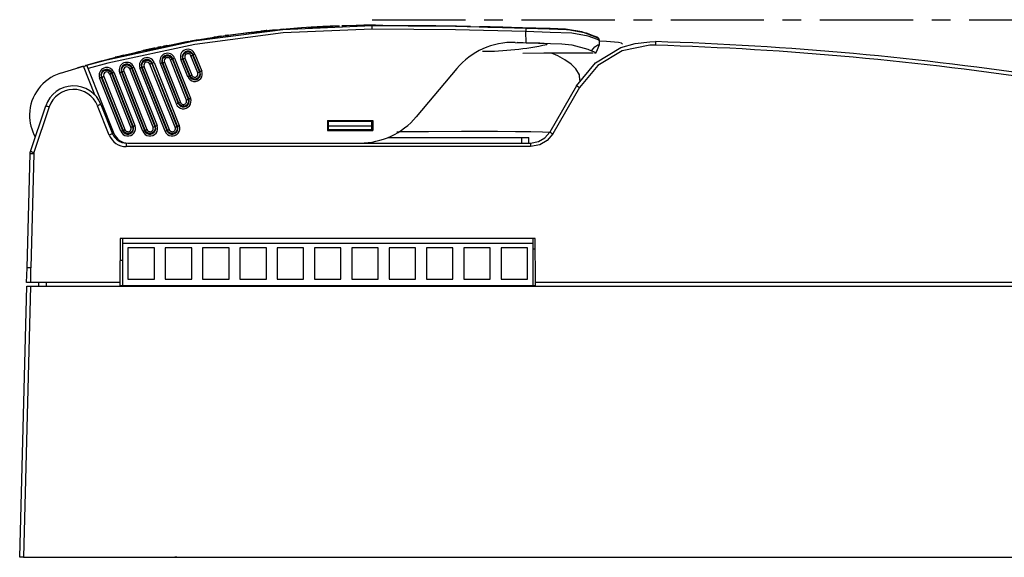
# Model space of a CAD drawing. Extents: x 969 to 1513, y 193 to 842.
# Tile 3 of 14: x 969 to 1103, y 332 to 405. Entities that reach past the tile are written whole.
import ezdxf

# ---------------------------------------------------------------- set-up
doc = ezdxf.new("R2010")
doc.units = 0
doc.header["$MEASUREMENT"] = 0
doc.linetypes.add('CENTERX2', pattern=[20.32, 12.7, -2.54, 2.54, -2.54])
doc.layers.get('0').update_dxf_attribs({"linetype": 'CONTINUOUS'})

msp = doc.modelspace()

# ---------------------------------------------------------------- linework, layer by layer
at = {"color": 7, "linetype": 'CENTERX2'}
msp.add_line((1016.79, 405.31), (1142.27, 405.31), dxfattribs=at)
at = {"color": 7, "linetype": 'CONTINUOUS'}
for p, q in [((999.93, 403.56), (1001.67, 403.74)), ((1002.75, 403.8), (1000.28, 403.54)), ((1001.67, 403.75), (1002.55, 403.84)), ((1002.34, 403.82), (1001.67, 403.75)), ((1002.55, 403.79), (1001.67, 403.7)), ((1001.67, 403.75), (1001.67, 403.7)), ((1002.45, 403.83), (1002.34, 403.82)), ((1002.45, 403.78), (1003.15, 403.85)), ((1002.55, 403.84), (1002.81, 403.87)), ((1002.55, 403.84), (1002.55, 403.79)), ((1002.81, 403.82), (1002.55, 403.79)), ((1002.55, 403.79), (1002.75, 403.81)), ((1002.81, 403.87), (1002.81, 403.82)), ((1002.9, 403.83), (1003.06, 403.84)), ((1003.06, 403.84), (1002.9, 403.82)), ((1002.97, 403.84), (1003.23, 403.86)), ((1003.08, 403.9), (1003.08, 403.85)), ((1003.36, 403.87), (1003.15, 403.85)), ((1003.43, 403.88), (1003.71, 403.91)), ((1003.53, 403.94), (1004.14, 403.99)), ((1003.53, 403.94), (1003.53, 403.89)), ((1004.14, 403.94), (1003.53, 403.89)), ((1004.05, 403.94), (1004.34, 403.96)), ((1004.14, 403.99), (1004.33, 404.01)), ((1004.14, 403.99), (1004.14, 403.94)), ((1004.33, 403.96), (1004.14, 403.94)), ((1004.28, 404), (1004.75, 404.05)), ((1004.33, 404.01), (1004.45, 404.02)), ((1004.33, 404.01), (1004.33, 403.96)), ((1004.45, 403.97), (1004.33, 403.96)), ((1004.45, 404.02), (1004.45, 403.97)), ((1006.13, 404.16), (1007.13, 404.23)), ((1008, 404.23), (1009.63, 404.33)), ((1008.49, 404.32), (1009.42, 404.37)), ((1008.49, 404.32), (1008.49, 404.27)), ((1009.42, 404.32), (1008.49, 404.27)), ((1010.08, 404.35), (1008.98, 404.29)), ((1009.19, 404.31), (1010.08, 404.36)), ((1009.2, 404.31), (1010.89, 404.39)), ((1010.16, 404.36), (1009.24, 404.31)), ((1009.42, 404.37), (1010.08, 404.41)), ((1009.42, 404.37), (1009.42, 404.32)), ((1010.08, 404.36), (1009.42, 404.32)), ((1009.66, 404.33), (1010.32, 404.37)), ((1010.08, 404.41), (1010.16, 404.41)), ((1010.08, 404.41), (1010.08, 404.36)), ((1010.16, 404.41), (1010.32, 404.42)), ((1010.16, 404.41), (1010.16, 404.36)), ((1010.32, 404.37), (1010.16, 404.36)), ((1010.32, 404.42), (1010.32, 404.37)), ((1012.29, 404.44), (1010.54, 404.38)), ((1011.45, 404.46), (1012.29, 404.49)), ((1011.45, 404.47), (1011.45, 404.42)), ((1012.29, 404.49), (1012.29, 404.44)), ((1013.16, 404.52), (1014.65, 404.55)), ((1013.16, 404.52), (1013.16, 404.47)), ((1014.58, 404.55), (1014.58, 404.5)), ((1015.03, 404.55), (1015.03, 404.5)), ((1015.15, 404.5), (1015.46, 404.5)), ((1015.44, 404.56), (1015.47, 404.56)), ((1015.47, 404.56), (1015.57, 404.56)), ((1016.27, 404.56), (1016.79, 404.56)), ((1016.27, 404.56), (1016.27, 404.51)), ((1016.79, 404.02), (1016.79, 404.51)), ((1018.01, 404.56), (1018.22, 404.56)), ((1018.01, 404.56), (1018.01, 404.51)), ((1018.22, 404.56), (1018.22, 404.51)), ((1018.22, 404.56), (1018.23, 404.56)), ((1018.23, 404.56), (1018.23, 404.51)), ((1022.39, 404.53), (1022.39, 404.48)), ((1024.16, 404.51), (1024.16, 404.46)), ((1025.45, 404.5), (1025.45, 404.45)), ((1025.88, 404.49), (1026.08, 404.49)), ((1025.88, 404.49), (1025.88, 404.44)), ((1026.08, 404.49), (1026.68, 404.48)), ((1026.08, 404.49), (1026.08, 404.44)), ((1026.68, 404.48), (1026.68, 404.43)), ((1027.15, 404.47), (1027.15, 404.42)), ((1027.15, 404.47), (1028.27, 404.45)), ((1031.41, 404.39), (1031.41, 404.34)), ((1031.41, 404.34), (1031.49, 404.34)), ((1031.49, 404.34), (1031.75, 404.33)), ((1031.53, 404.39), (1031.53, 404.34)), ((1031.75, 404.33), (1032.02, 404.33)), ((1031.94, 404.38), (1031.94, 404.33)), ((1032.02, 404.33), (1031.96, 404.33)), ((1031.96, 404.33), (1032.02, 404.33)), ((1032.02, 404.33), (1032.09, 404.33)), ((1032.09, 404.33), (1032.02, 404.33)), ((1032.02, 404.33), (1032.52, 404.31)), ((1032.37, 404.37), (1032.84, 404.36)), ((1032.37, 404.37), (1032.37, 404.32)), ((1032.84, 404.31), (1032.37, 404.32)), ((1032.52, 404.31), (1033.24, 404.3)), ((1032.84, 404.36), (1033.42, 404.35)), ((1033.42, 404.3), (1032.84, 404.31)), ((1033.67, 404.29), (1033.02, 404.3)), ((1033.42, 404.35), (1034.56, 404.32)), ((1034.4, 404.27), (1033.67, 404.29)), ((1033.92, 404.28), (1033.9, 404.28)), ((1033.99, 404.28), (1033.92, 404.28)), ((1034.56, 404.32), (1034.56, 404.27)), ((1034.56, 404.32), (1035.77, 404.29)), ((1035.77, 404.24), (1034.56, 404.27)), ((1035.77, 404.29), (1035.77, 404.24)), ((1035.77, 404.29), (1036.69, 404.26)), ((1036.69, 404.21), (1035.77, 404.24)), ((1036.69, 404.26), (1036.69, 404.21)), ((1036.69, 404.26), (1036.9, 404.26)), ((1036.9, 404.21), (1036.69, 404.21)), ((1036.9, 404.26), (1036.9, 404.21)), ((1036.9, 404.26), (1036.92, 404.26)), ((1037.74, 402.17), (1037.72, 403.69)), ((991.81, 402.35), (993.48, 402.63)), ((993.08, 402.57), (992.05, 402.39)), ((993.2, 402.59), (993.19, 402.59)), ((993.52, 402.64), (993.52, 402.59)), ((993.52, 402.59), (993.77, 402.63)), ((993.96, 402.71), (993.96, 402.66)), ((994.08, 402.68), (994.4, 402.73)), ((997.15, 403.15), (994.4, 402.73)), ((995.2, 402.91), (995.2, 402.86)), ((996.2, 403.06), (996.16, 403.05)), ((996.31, 403.08), (996.33, 403.08)), ((996.94, 403.16), (997.15, 403.2)), ((996.94, 403.17), (996.94, 403.12)), ((996.95, 403.12), (997.12, 403.14)), ((997.15, 403.2), (997.15, 403.15)), ((997.15, 403.2), (997.16, 403.2)), ((997.16, 403.15), (997.15, 403.15)), ((997.16, 403.2), (997.16, 403.15)), ((1036.25, 402.22), (1037.74, 402.17)), ((1047.18, 403.04), (1047.2, 403.03)), ((1047.74, 401.89), (1047.73, 402.46)), ((983.36, 400.52), (985.31, 400.97)), ((984.7, 400.89), (984.7, 400.84)), ((985.31, 400.98), (985.13, 400.93)), ((985.5, 401.07), (986.02, 401.19)), ((985.71, 401.07), (985.53, 401.03)), ((985.57, 401.09), (985.54, 401.08)), ((986.02, 401.19), (986.98, 401.4)), ((988.05, 401.57), (986.3, 401.19)), ((987.03, 401.41), (986.47, 401.29)), ((986.55, 401.3), (986.76, 401.35)), ((986.55, 401.25), (986.86, 401.32)), ((986.8, 401.36), (986.8, 401.31)), ((987.05, 401.36), (986.89, 401.33)), ((987.29, 401.41), (988.23, 401.61)), ((987.68, 401.55), (987.53, 401.51)), ((987.6, 401.53), (987.85, 401.58)), ((987.77, 401.56), (987.76, 401.56)), ((988.27, 401.67), (988.31, 401.68)), ((989.15, 401.8), (988.31, 401.63)), ((988.37, 401.64), (988.64, 401.69)), ((988.4, 401.69), (988.4, 401.64)), ((988.94, 401.8), (989.15, 401.85)), ((988.94, 401.8), (988.94, 401.75)), ((988.95, 401.75), (989.15, 401.8)), ((989.15, 401.85), (989.15, 401.8)), ((989.16, 401.79), (990.85, 402.12)), ((990.16, 402.04), (990.91, 402.18)), ((990.95, 402.14), (990.52, 402.06)), ((990.66, 402.14), (990.66, 402.09)), ((1047.66, 401.89), (1047.7, 401.89)), ((979.91, 399.69), (979.91, 399.64)), ((988.49, 399.54), (990.67, 394.04)), ((991.49, 394.37), (989.3, 399.86)), ((989.53, 399.96), (989.62, 399.99)), ((989.53, 399.96), (991.72, 394.47)), ((991.81, 394.51), (989.62, 399.99)), ((989.85, 400.09), (992.04, 394.6)), ((991.66, 397.54), (990.74, 399.87)), ((991.06, 399.99), (990.97, 399.95)), ((990.97, 399.95), (991.89, 397.63)), ((991.98, 397.67), (991.06, 399.99)), ((991.29, 400.08), (992.21, 397.75)), ((993.03, 398.08), (992.1, 400.4)), ((992.33, 400.5), (992.42, 400.53)), ((992.33, 400.5), (993.26, 398.17)), ((993.35, 398.21), (992.42, 400.53)), ((992.65, 400.63), (993.58, 398.31)), ((1047.27, 400.74), (1047.05, 400.74)), ((974.34, 398.02), (977.46, 398.96)), ((979.01, 395.07), (977.46, 398.96)), ((978.13, 398.64), (977.94, 399.1)), ((981.66, 389.77), (978.13, 398.64)), ((982.72, 398.21), (982.64, 398.17)), ((985.88, 390.25), (982.72, 398.21)), ((982.96, 398.29), (986.12, 390.34)), ((986.94, 390.67), (983.77, 398.62)), ((984, 398.72), (984.09, 398.75)), ((984, 398.72), (987.17, 390.77)), ((987.26, 390.8), (984.09, 398.75)), ((984.32, 398.85), (987.49, 390.9)), ((988.58, 390.13), (985.16, 398.73)), ((985.48, 398.86), (985.39, 398.82)), ((985.39, 398.82), (988.81, 390.22)), ((988.9, 390.25), (985.48, 398.86)), ((985.71, 398.94), (989.13, 390.34)), ((989.96, 390.67), (986.52, 399.26)), ((986.76, 399.36), (986.84, 399.4)), ((986.76, 399.36), (990.19, 390.77)), ((990.28, 390.8), (986.84, 399.4)), ((987.08, 399.5), (990.51, 390.9)), ((990.12, 393.84), (987.94, 399.33)), ((988.26, 399.45), (988.17, 399.41)), ((988.17, 399.41), (990.35, 393.92)), ((990.44, 393.96), (988.26, 399.45)), ((993.26, 398.17), (993.35, 398.21)), ((1028.29, 398.65), (1022.78, 392.08)), ((982.55, 390.13), (979.67, 397.38)), ((979.99, 397.51), (979.9, 397.47)), ((979.9, 397.47), (982.78, 390.22)), ((982.87, 390.25), (979.99, 397.51)), ((980.22, 397.59), (983.1, 390.34)), ((983.93, 390.67), (981.04, 397.92)), ((981.27, 398.01), (981.36, 398.05)), ((981.27, 398.01), (984.16, 390.77)), ((984.25, 390.8), (981.36, 398.05)), ((981.59, 398.15), (984.48, 390.9)), ((985.56, 390.13), (982.4, 398.09)), ((982.64, 398.17), (985.8, 390.22)), ((991.98, 397.67), (991.89, 397.63)), ((1044.6, 396.32), (1040.95, 390.01)), ((1045.03, 396.08), (1041.38, 389.77)), ((991.72, 394.47), (991.81, 394.51)), ((970.25, 387.37), (972.34, 393.57)), ((972.82, 393.43), (970.72, 387.23)), ((980.98, 389.6), (979.38, 393.6)), ((979.85, 393.77), (981.44, 389.77)), ((990.44, 393.96), (990.35, 393.92)), ((1010.69, 391.56), (1010.69, 390.21)), ((1010.69, 391.56), (1016.89, 391.56)), ((1010.83, 390.81), (1010.84, 391.51)), ((1010.84, 391.51), (1016.73, 391.51)), ((1014.55, 391.56), (1014.54, 391.51)), ((1015.97, 391.51), (1015.97, 391.56)), ((1016.09, 391.51), (1016.09, 391.56)), ((1016.75, 390.81), (1016.73, 391.51)), ((1016.89, 391.56), (1016.89, 390.21)), ((982.87, 390.25), (982.78, 390.22)), ((984.16, 390.77), (984.25, 390.8)), ((985.88, 390.25), (985.8, 390.22)), ((987.17, 390.77), (987.26, 390.8)), ((988.9, 390.25), (988.81, 390.22)), ((990.19, 390.77), (990.28, 390.8)), ((1010.69, 390.21), (1016.89, 390.21)), ((1010.82, 390.31), (1010.83, 390.81)), ((1010.82, 390.21), (1010.82, 390.31)), ((1016.75, 390.31), (1010.82, 390.31)), ((1016.75, 390.81), (1010.83, 390.81)), ((1016.75, 390.31), (1016.75, 390.81)), ((1016.76, 390.21), (1016.75, 390.31)), ((981.66, 389.77), (981.47, 389.7)), ((1018.92, 389.26), (1037.1, 389.26)), ((1019.05, 389.26), (1019.05, 389.31)), ((1037.1, 389.26), (1037.1, 388.51)), ((1037.1, 389.26), (1038.09, 389.26)), ((1038.09, 388.51), (1038.09, 389.26)), ((1040.95, 390.01), (1040.95, 390.01)), ((983.3, 388.51), (983.3, 388.02)), ((1038.35, 388.02), (983.3, 388.02)), ((983.52, 388.51), (1015.12, 388.51)), ((1015.12, 388.51), (1038.35, 388.51)), ((1016.79, 388.51), (1016.78, 388.65)), ((1016.79, 388.51), (1037.83, 388.51)), ((1037.83, 388.51), (1038.29, 388.51)), ((1038.35, 388.51), (1038.35, 388.02)), ((969.79, 371.51), (970.19, 387.08)), ((970.69, 387.08), (970.29, 371.51)), ((982.48, 375.51), (982.42, 369.51)), ((1038.98, 375.51), (982.48, 375.51)), ((982.79, 375.51), (982.79, 374.81)), ((1038.67, 375.51), (1038.67, 374.81)), ((1039.03, 369.51), (1038.98, 375.51)), ((982.79, 374.81), (982.79, 369.11)), ((1038.67, 374.81), (982.79, 374.81)), ((987.13, 374.26), (983.53, 374.26)), ((983.53, 374.26), (983.53, 369.96)), ((987.13, 369.96), (987.13, 374.26)), ((992.21, 374.26), (988.61, 374.26)), ((988.61, 374.26), (988.61, 369.96)), ((992.21, 369.96), (992.21, 374.26)), ((993.69, 374.26), (993.69, 369.96)), ((997.29, 374.26), (993.69, 374.26)), ((997.29, 369.96), (997.29, 374.26)), ((998.77, 374.26), (998.77, 369.96)), ((1002.37, 374.26), (998.77, 374.26)), ((1002.37, 369.96), (1002.37, 374.26)), ((1007.45, 374.26), (1003.85, 374.26)), ((1003.85, 374.26), (1003.85, 369.96)), ((1007.45, 369.96), (1007.45, 374.26)), ((1008.93, 374.26), (1008.93, 369.96)), ((1012.53, 374.26), (1008.93, 374.26)), ((1012.53, 369.96), (1012.53, 374.26)), ((1017.61, 374.26), (1014.01, 374.26)), ((1014.01, 374.26), (1014.01, 369.96)), ((1017.61, 369.96), (1017.61, 374.26)), ((1022.69, 374.26), (1019.09, 374.26)), ((1019.09, 374.26), (1019.09, 369.96)), ((1022.69, 369.96), (1022.69, 374.26)), ((1024.17, 374.26), (1024.17, 369.96)), ((1027.77, 374.26), (1024.17, 374.26)), ((1027.77, 369.96), (1027.77, 374.26)), ((1029.25, 374.26), (1029.25, 369.96)), ((1032.85, 374.26), (1029.25, 374.26)), ((1032.85, 369.96), (1032.85, 374.26)), ((1034.33, 374.26), (1034.33, 369.96)), ((1037.93, 374.26), (1034.33, 374.26)), ((1037.93, 369.96), (1037.93, 374.26)), ((1038.67, 374.81), (1038.67, 369.11)), ((1038.67, 374.11), (1038.99, 374.11)), ((969.73, 369.51), (969.79, 371.51)), ((970.29, 369.51), (970.29, 371.51)), ((982.79, 372.51), (982.45, 372.51)), ((968.79, 332.11), (969.75, 369.01)), ((970.25, 369.01), (969.29, 332.11)), ((970.29, 369.51), (969.73, 369.51)), ((969.75, 369.01), (970.25, 369.01)), ((970.25, 369.01), (1114.82, 369.01)), ((982.42, 369.51), (970.29, 369.51)), ((971.39, 369.01), (971.39, 369.51)), ((972.39, 369.51), (972.39, 369.01)), ((982.42, 369.51), (982.42, 369.01)), ((982.42, 369.11), (1039.03, 369.11)), ((983.53, 369.96), (987.13, 369.96)), ((988.61, 369.96), (992.21, 369.96)), ((993.69, 369.96), (997.29, 369.96)), ((998.77, 369.96), (1002.37, 369.96)), ((1003.85, 369.96), (1007.45, 369.96)), ((1008.93, 369.96), (1012.53, 369.96)), ((1014.01, 369.96), (1017.61, 369.96)), ((1019.09, 369.96), (1022.69, 369.96)), ((1024.17, 369.96), (1027.77, 369.96)), ((1029.25, 369.96), (1032.85, 369.96)), ((1034.33, 369.96), (1037.93, 369.96)), ((1039.03, 369.01), (1039.03, 369.51)), ((1114.29, 369.51), (1039.03, 369.51)), ((969.29, 332.11), (968.79, 332.11)), ((969.29, 332.11), (1170.29, 332.11)), ((970.79, 332.11), (970.8, 332.09)), ((989.93, 332.11), (989.93, 332.11)), ((990.18, 332.11), (990.18, 332.1)), ((990.18, 332.1), (1149.39, 332.1))]:
    msp.add_line(p, q, dxfattribs=at)
at = {"color": 7, "linetype": 'CONTINUOUS', "flags": 128}
for points in [[(977.94, 399.1), (980.65, 399.84), (992.55, 402.43), (1004.62, 403.99), (1016.79, 404.51)], [(1016.79, 404.02), (1004.66, 403.5), (992.63, 401.95), (980.78, 399.37), (978.13, 398.64)], [(1003.03, 403.84), (999.85, 403.5), (997.26, 403.16), (996.95, 403.11)], [(997.14, 403.19), (998.49, 403.38), (1001.76, 403.75)], [(1001.04, 403.68), (1001.06, 403.69), (1001.1, 403.69), (1001.21, 403.7), (1001.59, 403.74), (1001.74, 403.76)], [(1002.81, 403.87), (1002.97, 403.89), (1003.08, 403.9)], [(1003.08, 403.85), (1002.86, 403.83), (1002.81, 403.82)], [(1003.08, 403.9), (1003.4, 403.93), (1003.53, 403.94)], [(1003.53, 403.89), (1003.19, 403.86), (1003.08, 403.85)], [(1004.32, 404.01), (1005.08, 404.08), (1007.2, 404.24), (1008.49, 404.32)], [(1011.45, 404.42), (1011.41, 404.41), (1011.28, 404.41), (1010.95, 404.4), (1009.71, 404.34), (1009.3, 404.32)], [(1010.24, 404.41), (1010.46, 404.42), (1011.04, 404.45), (1011.28, 404.46), (1011.41, 404.46), (1011.45, 404.47)], [(1010.89, 404.39), (1011.13, 404.4), (1011.38, 404.41), (1011.44, 404.42), (1011.45, 404.42)], [(1012.63, 404.51), (1012.64, 404.51), (1012.65, 404.51), (1012.68, 404.51), (1012.74, 404.51), (1012.97, 404.52), (1013.16, 404.52)], [(1013.16, 404.47), (1012.87, 404.46), (1012.73, 404.46), (1012.69, 404.46), (1012.65, 404.46), (1012.64, 404.46), (1012.63, 404.46), (1012.64, 404.46), (1012.67, 404.46), (1012.82, 404.46), (1013.29, 404.47)], [(1014.58, 404.55), (1014.63, 404.55), (1014.76, 404.55), (1014.96, 404.55), (1015.03, 404.55)], [(1015.03, 404.5), (1014.82, 404.5), (1014.66, 404.5), (1014.59, 404.5), (1014.58, 404.5)], [(1014.58, 404.5), (1014.66, 404.5), (1014.84, 404.5), (1015.15, 404.5)], [(1015.03, 404.55), (1015.83, 404.56), (1016.27, 404.56)], [(1016.27, 404.51), (1015.44, 404.51), (1015.03, 404.5)], [(1016.28, 404.56), (1015.91, 404.56), (1015.66, 404.56)], [(1016.79, 404.56), (1016.4, 404.56), (1016.28, 404.56)], [(1017.22, 404.56), (1016.92, 404.56), (1016.79, 404.56)], [(1016.79, 404.56), (1017.29, 404.56), (1017.75, 404.56), (1018.01, 404.56)], [(1016.79, 404.51), (1028.14, 404.41), (1037.74, 404.17)], [(1037.72, 403.69), (1028.14, 403.92), (1016.79, 404.02)], [(1017.57, 404.51), (1019.16, 404.5), (1021.68, 404.48), (1022.74, 404.46)], [(1018.16, 404.56), (1020.79, 404.54), (1021.85, 404.54), (1022.39, 404.53)], [(1022.39, 404.53), (1022.66, 404.53), (1023.14, 404.52), (1024.16, 404.51)], [(1024.16, 404.51), (1025.21, 404.5), (1025.45, 404.5)], [(1025.45, 404.5), (1025.76, 404.49), (1025.85, 404.49), (1025.88, 404.49), (1025.88, 404.49)], [(1026.68, 404.48), (1027.15, 404.47), (1027.3, 404.47), (1027.38, 404.47), (1027.43, 404.47), (1027.44, 404.47), (1027.44, 404.47)], [(1028.27, 404.45), (1029.83, 404.42), (1030.03, 404.41), (1030.12, 404.41), (1030.15, 404.41), (1030.16, 404.41), (1030.16, 404.41)], [(1031.41, 404.39), (1031.48, 404.39), (1031.53, 404.39)], [(1031.53, 404.34), (1031.42, 404.34), (1031.41, 404.34)], [(1031.53, 404.39), (1031.74, 404.38), (1031.94, 404.38)], [(1031.94, 404.33), (1031.66, 404.34), (1031.53, 404.34)], [(1031.94, 404.38), (1032.16, 404.38), (1032.37, 404.37)], [(1032.37, 404.32), (1032.13, 404.33), (1031.94, 404.33)], [(1047.57, 402.81), (1045.31, 403.64), (1043.1, 404), (1041.02, 404.09), (1039.08, 404.15), (1037.27, 404.2), (1035.55, 404.24), (1033.92, 404.28), (1032.79, 404.31)], [(1033.02, 404.3), (1032.93, 404.31), (1032.93, 404.31)], [(1032.93, 404.31), (1032.96, 404.31), (1033, 404.31), (1033.06, 404.3), (1033.16, 404.3), (1033.21, 404.3)], [(1033.88, 404.28), (1034.04, 404.28), (1034.18, 404.28)], [(1033.9, 404.28), (1033.95, 404.28), (1034.08, 404.27)], [(1034.25, 404.27), (1034.04, 404.28), (1033.99, 404.28)], [(1034.08, 404.27), (1034.24, 404.27), (1034.41, 404.27), (1034.52, 404.26)], [(1034.18, 404.28), (1034.35, 404.27), (1034.44, 404.27)], [(1034.45, 404.27), (1034.36, 404.27), (1034.25, 404.27)], [(1034.82, 404.26), (1034.92, 404.25), (1035.03, 404.25)], [(1035.18, 404.25), (1035.3, 404.25), (1035.38, 404.24), (1035.4, 404.24)], [(1036.88, 404.21), (1036.92, 404.21), (1036.91, 404.21), (1036.9, 404.21)], [(1037.72, 403.69), (1037.73, 403.78), (1037.73, 403.87), (1037.73, 403.96), (1037.73, 404.03), (1037.74, 404.09), (1037.74, 404.14), (1037.74, 404.16), (1037.74, 404.17)], [(1047.69, 402.46), (1047.45, 402.6), (1046.19, 403.05), (1043.97, 403.47), (1041.04, 403.58), (1037.72, 403.69)], [(1037.74, 404.17), (1040.89, 404.07), (1043.26, 403.98), (1043.52, 403.96), (1043.52, 403.96)], [(1043.52, 403.96), (1043.52, 403.96), (1043.7, 403.95), (1045.92, 403.52), (1047.17, 403.04), (1047.18, 403.04)], [(990.49, 402.05), (991.02, 402.15), (991.67, 402.27)], [(990.66, 402.14), (991.77, 402.34), (992, 402.38), (992.05, 402.39), (992.07, 402.39)], [(992.07, 402.34), (992.06, 402.34), (991.99, 402.33), (991.79, 402.29), (990.92, 402.13), (990.66, 402.09)], [(991.81, 402.35), (991.81, 402.35), (991.26, 402.25), (990.85, 402.17)], [(994.74, 402.79), (993.56, 402.6), (991.84, 402.3), (991.41, 402.22)], [(993.52, 402.64), (993.56, 402.65), (993.69, 402.67), (993.88, 402.7), (993.96, 402.71)], [(993.96, 402.66), (993.75, 402.63), (993.6, 402.6), (993.52, 402.59), (993.52, 402.59)], [(993.96, 402.71), (994.78, 402.84), (995.2, 402.91)], [(995.2, 402.86), (994.36, 402.73), (993.96, 402.66)], [(995.2, 402.91), (996.23, 403.06), (996.61, 403.12), (996.94, 403.17)], [(996.94, 403.12), (996.55, 403.06), (995.93, 402.97), (995.2, 402.86)], [(996.16, 403.05), (995.85, 403.01), (995.48, 402.95), (995.21, 402.91)], [(997.15, 403.2), (997.12, 403.19), (996.98, 403.17), (996.75, 403.14)], [(997.12, 403.19), (997.15, 403.2), (997.25, 403.21), (997.48, 403.24), (997.9, 403.3)], [(1044.6, 396.32), (1044.6, 396.32), (1047.18, 399.42), (1050.64, 401.5), (1052.58, 402.07), (1054.59, 402.31), (1055.35, 402.32), (1055.35, 402.32)], [(1047.73, 402.46), (1047.73, 402.5), (1047.69, 402.63), (1047.64, 402.73), (1047.59, 402.79), (1047.55, 402.83), (1047.5, 402.87), (1047.41, 402.92), (1047.18, 403.04)], [(1050.85, 401.99), (1050.75, 402.09), (1050.3, 402.19), (1048.67, 402.36), (1047.73, 402.4)], [(1055.35, 402.32), (1055.35, 402.28), (1055.35, 402.17), (1055.34, 402.02), (1055.34, 401.83)], [(979.91, 399.69), (981.53, 400.12), (983.2, 400.53), (984.7, 400.88)], [(983.16, 400.52), (984.54, 400.85), (984.7, 400.89)], [(984.7, 400.89), (985, 400.96), (985.52, 401.08), (986.8, 401.36)], [(986.8, 401.31), (986.03, 401.14), (985.27, 400.97), (984.89, 400.88), (984.7, 400.84)], [(985.3, 401.03), (985.33, 401.03), (985.41, 401.05), (985.5, 401.07)], [(986.86, 401.37), (986.42, 401.28), (985.84, 401.15), (985.62, 401.1), (985.57, 401.09)], [(985.84, 401.1), (987, 401.35), (987.02, 401.35)], [(986.8, 401.36), (987.32, 401.47), (987.86, 401.58), (988.4, 401.69)], [(988.4, 401.64), (987.91, 401.54), (987.36, 401.43), (986.8, 401.31)], [(987.19, 401.44), (987.05, 401.41), (986.86, 401.37)], [(987.07, 401.42), (987.13, 401.43), (987.24, 401.45)], [(987.95, 401.6), (987.94, 401.6), (987.9, 401.59), (987.81, 401.57), (987.68, 401.55)], [(987.85, 401.58), (987.9, 401.59), (987.91, 401.59)], [(987.94, 401.6), (988.06, 401.62), (988.27, 401.67)], [(990.66, 402.09), (989.39, 401.84), (988.23, 401.61)], [(988.8, 401.78), (988.51, 401.72), (988.37, 401.69)], [(988.4, 401.69), (988.8, 401.78), (988.9, 401.8), (988.94, 401.8), (988.94, 401.8)], [(988.94, 401.75), (988.91, 401.75), (988.81, 401.73), (988.57, 401.68), (988.4, 401.64)], [(989.15, 401.85), (989.4, 401.9), (990.66, 402.14)], [(992.42, 400.53), (992.29, 400.75), (992.09, 400.92), (991.84, 401.01), (991.58, 401.01), (991.33, 400.93), (991.12, 400.77), (990.98, 400.55), (990.92, 400.3), (990.94, 400.04), (990.97, 399.95)], [(991.06, 399.99), (991.01, 400.21), (991.04, 400.44), (991.14, 400.65), (991.31, 400.81), (991.52, 400.91), (991.75, 400.93), (991.97, 400.87), (992.16, 400.74), (992.3, 400.56), (992.33, 400.5)], [(1040.57, 401.95), (1040.6, 401.96), (1040.46, 402), (1040.19, 402.05), (1039.6, 402.1), (1037.32, 402.17), (1036.53, 402.19)], [(1037.74, 402.17), (1041.05, 402.06), (1042.59, 402.02), (1043.99, 401.9), (1046.15, 401.31), (1046.65, 401.08)], [(1055.34, 401.83), (1054.61, 401.83), (1050.82, 401.05), (1047.5, 399.06), (1045.03, 396.08)], [(1046.65, 401.08), (1047.11, 401.63), (1047.49, 401.9), (1047.66, 401.89)], [(1047.2, 400.78), (1047.13, 400.82), (1046.65, 401.08)], [(1047.24, 400.77), (1047.46, 401.26), (1047.65, 401.7), (1047.73, 401.91)], [(977.74, 399.09), (977.81, 399.11), (978.01, 399.17), (978.48, 399.3), (979.91, 399.69)], [(981.8, 400.18), (981.89, 400.21), (982.25, 400.3), (983.16, 400.52)], [(982.94, 400.47), (982.48, 400.36), (982.07, 400.25), (981.89, 400.21), (981.8, 400.19), (981.8, 400.18)], [(986.84, 399.4), (986.71, 399.62), (986.51, 399.78), (986.27, 399.88), (986, 399.88), (985.75, 399.8), (985.55, 399.64), (985.4, 399.42), (985.34, 399.17), (985.36, 398.91), (985.39, 398.82)], [(985.48, 398.86), (985.43, 399.08), (985.46, 399.31), (985.56, 399.52), (985.73, 399.68), (985.94, 399.77), (986.17, 399.79), (986.39, 399.74), (986.59, 399.61), (986.73, 399.43), (986.76, 399.36)], [(989.62, 399.99), (989.49, 400.21), (989.29, 400.38), (989.04, 400.47), (988.78, 400.48), (988.53, 400.39), (988.32, 400.23), (988.18, 400.02), (988.12, 399.76), (988.14, 399.5), (988.17, 399.41)], [(988.26, 399.45), (988.21, 399.68), (988.24, 399.9), (988.34, 400.11), (988.51, 400.27), (988.72, 400.37), (988.95, 400.39), (989.17, 400.33), (989.36, 400.21), (989.5, 400.02), (989.53, 399.96)], [(988.26, 399.45), (988.26, 399.45), (988.28, 399.46), (988.3, 399.46), (988.33, 399.47), (988.36, 399.49), (988.4, 399.5), (988.45, 399.52), (988.49, 399.54)], [(989.3, 399.86), (989.35, 399.88), (989.39, 399.89), (989.43, 399.91), (989.46, 399.93), (989.49, 399.94), (989.51, 399.95), (989.53, 399.95), (989.53, 399.96)], [(989.85, 400.09), (989.81, 400.07), (989.77, 400.06), (989.73, 400.04), (989.69, 400.02), (989.66, 400.01), (989.64, 400), (989.63, 400), (989.62, 399.99)], [(990.97, 399.95), (990.96, 399.95), (990.95, 399.95), (990.93, 399.94), (990.9, 399.93), (990.86, 399.92), (990.82, 399.9), (990.78, 399.89), (990.74, 399.87)], [(991.06, 399.99), (991.06, 399.99), (991.08, 399.99), (991.1, 400), (991.13, 400.01), (991.16, 400.03), (991.2, 400.04), (991.25, 400.06), (991.29, 400.08)], [(992.1, 400.4), (992.14, 400.42), (992.19, 400.43), (992.23, 400.45), (992.26, 400.46), (992.29, 400.48), (992.31, 400.49), (992.33, 400.49), (992.33, 400.5)], [(992.65, 400.63), (992.61, 400.61), (992.56, 400.6), (992.52, 400.58), (992.49, 400.56), (992.46, 400.55), (992.44, 400.54), (992.43, 400.54), (992.42, 400.53)], [(1046.86, 400.74), (1045.79, 400.75), (1044.05, 400.75), (1040.15, 400.73), (1037.31, 400.7)], [(1045.06, 397.05), (1045.02, 397.78), (1044.53, 398.63), (1043.87, 399.25), (1043.03, 399.84), (1042.05, 400.37), (1041.19, 400.73)], [(977.42, 398.94), (977.32, 398.92), (976.67, 398.73)], [(977.46, 398.96), (977.62, 399), (977.76, 399.04), (977.87, 399.07), (977.93, 399.09), (977.94, 399.1)], [(981.36, 398.05), (981.22, 398.27), (981.02, 398.44), (980.78, 398.53), (980.51, 398.53), (980.26, 398.45), (980.06, 398.29), (979.91, 398.07), (979.85, 397.82), (979.87, 397.56), (979.9, 397.47)], [(979.99, 397.51), (979.94, 397.73), (979.97, 397.96), (980.07, 398.17), (980.24, 398.33), (980.45, 398.42), (980.68, 398.45), (980.9, 398.39), (981.1, 398.26), (981.24, 398.08), (981.27, 398.01)], [(984.09, 398.75), (983.96, 398.97), (983.76, 399.14), (983.51, 399.23), (983.25, 399.23), (983, 399.15), (982.79, 398.99), (982.65, 398.77), (982.58, 398.52), (982.61, 398.26), (982.64, 398.17)], [(982.72, 398.21), (982.68, 398.43), (982.71, 398.66), (982.81, 398.87), (982.97, 399.03), (983.18, 399.13), (983.41, 399.15), (983.64, 399.09), (983.83, 398.96), (983.97, 398.78), (984, 398.72)], [(982.72, 398.21), (982.73, 398.21), (982.74, 398.21), (982.77, 398.22), (982.8, 398.23), (982.83, 398.24), (982.87, 398.26), (982.91, 398.28), (982.96, 398.29)], [(983.77, 398.62), (983.81, 398.63), (983.86, 398.65), (983.9, 398.67), (983.93, 398.68), (983.96, 398.7), (983.98, 398.71), (984, 398.71), (984, 398.72)], [(984.09, 398.75), (984.09, 398.75), (984.11, 398.76), (984.13, 398.77), (984.16, 398.78), (984.19, 398.8), (984.23, 398.81), (984.28, 398.83), (984.32, 398.85)], [(985.16, 398.73), (985.2, 398.75), (985.25, 398.77), (985.29, 398.78), (985.32, 398.8), (985.35, 398.81), (985.37, 398.81), (985.39, 398.82), (985.39, 398.82)], [(985.48, 398.86), (985.49, 398.86), (985.5, 398.86), (985.52, 398.87), (985.55, 398.88), (985.59, 398.89), (985.63, 398.91), (985.67, 398.92), (985.71, 398.94)], [(986.52, 399.26), (986.57, 399.28), (986.61, 399.3), (986.65, 399.32), (986.69, 399.33), (986.72, 399.34), (986.74, 399.35), (986.75, 399.36), (986.76, 399.36)], [(986.84, 399.4), (986.85, 399.4), (986.86, 399.41), (986.89, 399.42), (986.91, 399.43), (986.95, 399.45), (986.99, 399.46), (987.03, 399.48), (987.08, 399.5)], [(988.17, 399.41), (988.16, 399.41), (988.15, 399.41), (988.13, 399.4), (988.1, 399.39), (988.06, 399.38), (988.02, 399.36), (987.98, 399.35), (987.94, 399.33)], [(991.89, 397.63), (992.02, 397.41), (992.22, 397.24), (992.47, 397.15), (992.73, 397.14), (992.98, 397.23), (993.19, 397.38), (993.34, 397.6), (993.4, 397.86), (993.38, 398.12), (993.35, 398.21)], [(993.58, 398.31), (993.53, 398.29), (993.49, 398.27), (993.45, 398.26), (993.42, 398.24), (993.39, 398.23), (993.37, 398.22), (993.35, 398.21), (993.35, 398.21)], [(979.67, 397.38), (979.71, 397.4), (979.75, 397.42), (979.79, 397.43), (979.83, 397.45), (979.86, 397.46), (979.88, 397.46), (979.89, 397.47), (979.9, 397.47)], [(979.99, 397.51), (979.99, 397.51), (980.01, 397.51), (980.03, 397.52), (980.06, 397.53), (980.09, 397.54), (980.13, 397.56), (980.18, 397.57), (980.22, 397.59)], [(981.04, 397.92), (981.08, 397.93), (981.12, 397.95), (981.16, 397.97), (981.2, 397.98), (981.23, 397.99), (981.25, 398), (981.26, 398.01), (981.27, 398.01)], [(981.36, 398.05), (981.36, 398.05), (981.37, 398.06), (981.4, 398.07), (981.43, 398.08), (981.46, 398.1), (981.5, 398.11), (981.54, 398.13), (981.59, 398.15)], [(982.4, 398.09), (982.45, 398.1), (982.49, 398.12), (982.53, 398.14), (982.56, 398.15), (982.59, 398.16), (982.61, 398.17), (982.63, 398.17), (982.64, 398.17)], [(991.89, 397.63), (991.89, 397.63), (991.87, 397.62), (991.85, 397.62), (991.82, 397.61), (991.79, 397.59), (991.75, 397.58), (991.7, 397.56), (991.66, 397.54)], [(993.26, 398.17), (993.31, 397.95), (993.28, 397.72), (993.17, 397.51), (993.01, 397.35), (992.8, 397.26), (992.57, 397.23), (992.34, 397.29), (992.15, 397.42), (992.01, 397.6), (991.98, 397.67)], [(991.98, 397.67), (991.99, 397.67), (992, 397.67), (992.02, 397.68), (992.05, 397.69), (992.09, 397.7), (992.13, 397.72), (992.17, 397.73), (992.21, 397.75)], [(993.03, 398.08), (993.07, 398.09), (993.11, 398.11), (993.15, 398.13), (993.19, 398.14), (993.22, 398.15), (993.24, 398.16), (993.25, 398.17), (993.26, 398.17)], [(1044.6, 396.32), (1044.63, 396.31), (1044.72, 396.26), (1044.86, 396.18), (1045.03, 396.08)], [(990.35, 393.92), (990.48, 393.71), (990.68, 393.54), (990.93, 393.44), (991.19, 393.44), (991.44, 393.52), (991.65, 393.68), (991.8, 393.9), (991.87, 394.15), (991.84, 394.41), (991.81, 394.51)], [(991.72, 394.47), (991.77, 394.24), (991.74, 394.01), (991.64, 393.81), (991.47, 393.64), (991.26, 393.55), (991.03, 393.52), (990.8, 393.58), (990.61, 393.71), (990.47, 393.89), (990.44, 393.96)], [(991.49, 394.37), (991.54, 394.39), (991.58, 394.41), (991.62, 394.42), (991.65, 394.44), (991.68, 394.45), (991.7, 394.46), (991.72, 394.47), (991.72, 394.47)], [(992.04, 394.6), (992, 394.59), (991.96, 394.57), (991.92, 394.55), (991.88, 394.54), (991.85, 394.53), (991.83, 394.52), (991.82, 394.51), (991.81, 394.51)], [(972.34, 393.57), (972.35, 393.57), (972.38, 393.57), (972.42, 393.55), (972.48, 393.54), (972.55, 393.51), (972.64, 393.49), (972.72, 393.46), (972.82, 393.43)], [(979.85, 393.77), (979.84, 393.77), (979.81, 393.76), (979.77, 393.75), (979.71, 393.73), (979.64, 393.7), (979.56, 393.67), (979.47, 393.64), (979.38, 393.6)], [(990.35, 393.92), (990.34, 393.92), (990.33, 393.92), (990.31, 393.91), (990.28, 393.9), (990.24, 393.89), (990.2, 393.87), (990.16, 393.86), (990.12, 393.84)], [(990.44, 393.96), (990.44, 393.96), (990.46, 393.96), (990.48, 393.97), (990.51, 393.98), (990.55, 394), (990.58, 394.01), (990.63, 394.03), (990.67, 394.04)], [(982.55, 390.13), (982.59, 390.15), (982.64, 390.16), (982.68, 390.18), (982.71, 390.19), (982.74, 390.2), (982.76, 390.21), (982.78, 390.22), (982.78, 390.22)], [(982.78, 390.22), (982.91, 390), (983.11, 389.83), (983.36, 389.73), (983.63, 389.73), (983.88, 389.81), (984.09, 389.97), (984.24, 390.19), (984.3, 390.44), (984.28, 390.71), (984.25, 390.8)], [(984.16, 390.77), (984.21, 390.54), (984.18, 390.31), (984.08, 390.1), (983.91, 389.94), (983.7, 389.84), (983.46, 389.82), (983.24, 389.87), (983.04, 390), (982.9, 390.18), (982.87, 390.25)], [(982.87, 390.25), (982.88, 390.25), (982.89, 390.26), (982.91, 390.27), (982.94, 390.28), (982.98, 390.29), (983.02, 390.3), (983.06, 390.32), (983.1, 390.34)], [(983.93, 390.67), (983.97, 390.68), (984.02, 390.7), (984.06, 390.72), (984.09, 390.73), (984.12, 390.75), (984.14, 390.76), (984.16, 390.76), (984.16, 390.77)], [(984.25, 390.8), (984.25, 390.8), (984.27, 390.81), (984.29, 390.82), (984.32, 390.83), (984.35, 390.85), (984.39, 390.86), (984.44, 390.88), (984.48, 390.9)], [(985.56, 390.13), (985.61, 390.15), (985.65, 390.16), (985.69, 390.18), (985.72, 390.19), (985.75, 390.2), (985.77, 390.21), (985.79, 390.22), (985.8, 390.22)], [(985.8, 390.22), (985.93, 390), (986.13, 389.83), (986.38, 389.73), (986.64, 389.73), (986.89, 389.81), (987.1, 389.97), (987.25, 390.19), (987.32, 390.44), (987.29, 390.71), (987.26, 390.8)], [(987.17, 390.77), (987.22, 390.54), (987.19, 390.31), (987.09, 390.1), (986.92, 389.94), (986.71, 389.84), (986.48, 389.82), (986.25, 389.87), (986.06, 390), (985.91, 390.18), (985.88, 390.25)], [(985.88, 390.25), (985.89, 390.25), (985.9, 390.26), (985.93, 390.27), (985.96, 390.28), (985.99, 390.29), (986.03, 390.3), (986.07, 390.32), (986.12, 390.34)], [(986.94, 390.67), (986.99, 390.68), (987.03, 390.7), (987.07, 390.72), (987.1, 390.73), (987.13, 390.75), (987.16, 390.76), (987.17, 390.76), (987.17, 390.77)], [(987.26, 390.8), (987.27, 390.8), (987.28, 390.81), (987.3, 390.82), (987.33, 390.83), (987.37, 390.85), (987.41, 390.86), (987.45, 390.88), (987.49, 390.9)], [(988.58, 390.13), (988.62, 390.15), (988.66, 390.16), (988.7, 390.18), (988.74, 390.19), (988.77, 390.2), (988.79, 390.21), (988.8, 390.22), (988.81, 390.22)], [(988.81, 390.22), (988.94, 390), (989.14, 389.83), (989.39, 389.73), (989.65, 389.73), (989.91, 389.81), (990.12, 389.97), (990.26, 390.19), (990.33, 390.44), (990.31, 390.71), (990.28, 390.8)], [(990.19, 390.77), (990.24, 390.54), (990.21, 390.31), (990.1, 390.1), (989.94, 389.94), (989.72, 389.84), (989.49, 389.82), (989.27, 389.87), (989.07, 390), (988.93, 390.18), (988.9, 390.25)], [(988.9, 390.25), (988.9, 390.25), (988.92, 390.26), (988.94, 390.27), (988.97, 390.28), (989, 390.29), (989.04, 390.3), (989.09, 390.32), (989.13, 390.34)], [(989.96, 390.67), (990, 390.68), (990.04, 390.7), (990.08, 390.72), (990.12, 390.73), (990.15, 390.75), (990.17, 390.76), (990.18, 390.76), (990.19, 390.77)], [(990.28, 390.8), (990.28, 390.8), (990.3, 390.81), (990.32, 390.82), (990.35, 390.83), (990.38, 390.85), (990.42, 390.86), (990.46, 390.88), (990.51, 390.9)], [(981.44, 389.77), (981.43, 389.77), (981.41, 389.76), (981.36, 389.74), (981.3, 389.72), (981.23, 389.7), (981.15, 389.67), (981.07, 389.63), (980.98, 389.6)], [(1020.13, 390.05), (1020.57, 390.06), (1024.43, 390.09), (1028.96, 390.11), (1033.85, 390.11), (1036.29, 390.09), (1038.4, 390.06), (1039.99, 390.03), (1040.87, 390.01)], [(1038.35, 388.51), (1039.44, 388.71), (1040.31, 389.23), (1040.95, 390.01)], [(1041.38, 389.77), (1040.63, 388.87), (1039.62, 388.26), (1038.35, 388.02)], [(1040.95, 390.01), (1040.96, 390.01), (1040.98, 390), (1041.02, 389.98), (1041.08, 389.95), (1041.14, 389.91), (1041.22, 389.87), (1041.3, 389.82), (1041.38, 389.77)], [(970.19, 387.08), (970.2, 387.18), (970.22, 387.28), (970.25, 387.37)], [(970.19, 387.08), (970.2, 387.08), (970.23, 387.08), (970.28, 387.09), (970.34, 387.09), (970.42, 387.09), (970.5, 387.08), (970.6, 387.08), (970.69, 387.08)], [(970.25, 387.37), (970.26, 387.37), (970.28, 387.37), (970.33, 387.35), (970.39, 387.34), (970.46, 387.31), (970.54, 387.29), (970.63, 387.26), (970.72, 387.23)], [(970.72, 387.23), (970.71, 387.18), (970.7, 387.13), (970.69, 387.08)], [(970.29, 371.51), (970.09, 371.51), (969.93, 371.51), (969.82, 371.51), (969.79, 371.51)], [(970.59, 332.1), (970.65, 332.1), (970.72, 332.11), (970.79, 332.11)], [(990.18, 332.1), (990.14, 332.1), (990.1, 332.1), (990.06, 332.1), (990.02, 332.1), (989.99, 332.11), (989.97, 332.11), (989.95, 332.11), (989.94, 332.11), (989.93, 332.11)]]:
    msp.add_lwpolyline(points, dxfattribs=at)
at = {"color": 7, "linetype": 'CONTINUOUS'}
for centre, radius, start, end in [((1035.96, 392.22), 10, 88.2973, 140.0003), ((1042.29, -38.51), 441.02, 81.2769, 88.302), ((991.69, 400.25), 1.03, 21.7604, 201.6631), ((1031.79, 443.01), 42, 270, 282.078), ((1042.29, -38.5), 440.52, 81.2769, 88.302), ((986.12, 399.12), 1.03, 21.7604, 201.6631), ((986.12, 399.1), 0.437, 21.7604, 201.6631), ((988.9, 399.71), 1.03, 21.7604, 201.6631), ((988.9, 399.7), 0.437, 21.7604, 201.6631), ((991.69, 400.24), 0.436, 21.7604, 201.6631), ((980.63, 397.77), 1.03, 21.7604, 201.6631), ((980.63, 397.75), 0.438, 21.7604, 201.6631), ((983.36, 398.47), 1.03, 21.7604, 201.6631), ((983.36, 398.45), 0.438, 21.7604, 201.6631), ((992.62, 397.93), 1.03, 201.6631, 21.7605), ((976.13, 392.29), 6, 107.3779, 179), ((992.62, 397.91), 0.438, 201.6631, 21.7605), ((976.13, 392.29), 4, 21.7118, 161.3139), ((976.13, 392.31), 3.5, 21.7118, 161.3139), ((991.08, 394.22), 1.04, 201.6631, 21.7605), ((991.08, 394.21), 0.442, 201.6631, 21.7605), ((976.13, 392.29), 6, 179, 209.5036), ((1015.12, 398.51), 10, 270, 320), ((983.52, 390.51), 1.04, 201.6631, 21.7605), ((983.52, 390.5), 0.445, 201.6631, 21.7605), ((986.53, 390.51), 1.04, 201.6631, 21.7605), ((986.53, 390.5), 0.445, 201.6631, 21.7605), ((989.54, 390.51), 1.04, 201.6631, 21.7605), ((989.54, 390.5), 0.445, 201.6631, 21.7605), ((983.3, 390.52), 2.5, 201.7118, 270), ((983.3, 390.51), 2, 201.7118, 270), ((983.52, 390.51), 2, 201.7118, 270)]:
    msp.add_arc(centre, radius, start, end, dxfattribs=at)

doc.saveas('drawing.dxf')
